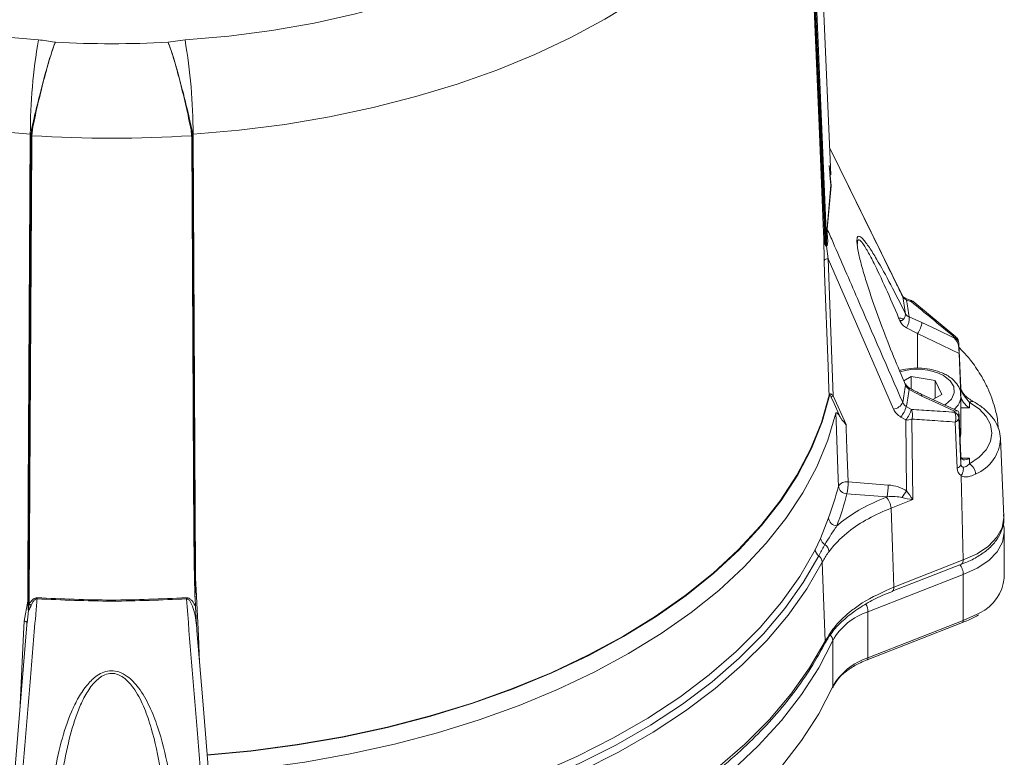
# Model space of a CAD drawing. Header units: millimetres. Extents: x 24 to 341, y 19 to 289.
# Tile 10 of 14: x 285 to 341, y 52 to 94. Entities that reach past the tile are written whole.
import ezdxf

# ---------------------------------------------------------------- set-up
doc = ezdxf.new("R2010")
doc.units = ezdxf.units.MM

msp = doc.modelspace()

# ---------------------------------------------------------------- linework, layer by layer
at = {"color": 7, "linetype": 'Continuous', "lineweight": 18}
for p, q in [((331.3422, 85.4716), (330.2302, 111.4665)), ((329.8894, 108.0902), (331.0007, 81.7996)), ((331.0519, 81.465), (329.9266, 108.0873)), ((293.1087, 93.1204), (294.0867, 93.2596)), ((285.2001, 87.7613), (285.2366, 88.0944)), ((285.244, 87.7289), (285.2801, 88.0622)), ((294.4682, 87.7289), (294.432, 88.0622)), ((294.512, 87.7613), (294.4755, 88.0944)), ((285.1966, 87.6412), (285.0482, 60.4081)), ((285.1966, 87.6412), (285.1971, 87.6447)), ((285.1971, 87.6447), (285.2001, 87.7613)), ((285.244, 87.7289), (285.2409, 87.6137)), ((294.4712, 87.6137), (294.4682, 87.7289)), ((294.512, 87.7613), (294.5151, 87.6447)), ((294.5151, 87.6447), (294.5155, 87.6412)), ((294.6596, 61.2016), (294.5155, 87.6412)), ((335.4765, 78.4798), (331.275, 87.0421)), ((331.2613, 86.0099), (331.368, 84.8263)), ((331.3549, 84.879), (331.3017, 85.4693)), ((331.1307, 82.3921), (331.3549, 84.879)), ((331.368, 84.8263), (331.1438, 82.3385)), ((330.967, 80.5212), (330.9445, 81.7729)), ((331.0966, 81.344), (331.1915, 80.6215)), ((331.1915, 80.6215), (331.4766, 72.7038)), ((335.4955, 78.4386), (335.4805, 78.4818)), ((335.9296, 78.2398), (335.6377, 78.3549)), ((335.9977, 78.1453), (335.7057, 78.2605)), ((338.5702, 76.1226), (336.0733, 78.1818)), ((335.8733, 77.2701), (336.6076, 76.9524)), ((335.3339, 77.0533), (335.4494, 77.0636)), ((335.3953, 77.0251), (335.4645, 77.065)), ((336.3561, 76.3143), (335.7214, 76.6377)), ((338.7515, 75.1477), (336.3561, 76.3143)), ((338.4931, 76.0337), (338.4932, 76.0851)), ((338.8536, 73.1477), (338.7411, 75.7431)), ((338.7413, 75.7357), (338.7411, 75.7431)), ((338.8538, 73.1403), (338.7413, 75.7357)), ((338.8537, 72.6979), (338.7515, 75.1477)), ((335.5623, 73.5742), (335.9825, 73.8168)), ((335.9825, 73.8168), (337.3767, 73.6011)), ((335.9825, 73.1205), (335.9825, 73.8168)), ((337.3767, 73.6011), (337.7503, 72.7963)), ((337.3767, 72.5806), (337.3767, 73.6011)), ((331.3716, 72.6257), (331.2904, 72.7775)), ((335.876, 73.1703), (335.8729, 73.1719)), ((336.6076, 72.6951), (335.8733, 73.0808)), ((338.6895, 71.823), (336.5661, 72.8075)), ((337.7503, 72.7963), (337.2337, 72.498)), ((338.8538, 73.1403), (338.8536, 73.1477)), ((338.8537, 72.6979), (338.8538, 73.1403)), ((331.4766, 72.7038), (332.2291, 71.0566)), ((338.8561, 70.5623), (338.8561, 72.7057)), ((339.3534, 72.3342), (339.3534, 72.0154)), ((335.7057, 72.0904), (335.9977, 71.9238)), ((338.4932, 71.7635), (338.4931, 71.8218)), ((335.7239, 67.2208), (335.6818, 71.3165)), ((336.0276, 71.3638), (336.0754, 66.7193)), ((338.6347, 68.5336), (338.5222, 71.1978)), ((338.7413, 71.4364), (338.8538, 68.7723)), ((338.7515, 71.5465), (338.8537, 69.2147)), ((341.3365, 65.7483), (341.1445, 70.2365)), ((338.8538, 68.7723), (338.8537, 69.2147)), ((339.3534, 69.1092), (339.3534, 68.7904)), ((332.3468, 67.7368), (334.658, 67.5611)), ((338.8735, 68.0939), (338.9844, 63.2341)), ((334.5928, 66.8811), (332.2815, 67.0568)), ((334.543, 66.8616), (334.5928, 66.8811)), ((336.0754, 66.7193), (334.8237, 66.2289)), ((330.757, 64.4818), (331.2081, 65.6584)), ((341.3561, 62.1928), (341.3561, 64.8465)), ((330.4515, 63.8213), (330.757, 64.4818)), ((331.0274, 58.5515), (330.8591, 63.1109)), ((334.9881, 61.6683), (338.9844, 63.2341)), ((334.8899, 61.4272), (338.8892, 62.9942)), ((338.9942, 62.3946), (333.4934, 60.2393)), ((338.9942, 62.3946), (338.9942, 59.7408)), ((334.897, 61.4303), (334.8899, 61.4272)), ((284.796, 59.7095), (285.012, 60.8495)), ((294.6589, 61.1872), (294.6566, 61.2658)), ((285.053, 60.3091), (284.9697, 59.5799)), ((333.4934, 57.5856), (333.4934, 60.2393)), ((284.9799, 59.7227), (284.1474, 49.5674)), ((333.4934, 57.5856), (338.9942, 59.7408)), ((333.4442, 57.4722), (338.9465, 59.628)), ((331.4632, 55.926), (331.4632, 58.5797))]:
    msp.add_line(p, q, dxfattribs=at)
at = {"color": 8, "linetype": 'Continuous', "lineweight": 18}
for p, q in [((336.3561, 76.3143), (336.3561, 74.2957)), ((339.3534, 72.0154), (338.8561, 72.0154)), ((338.8821, 69.1092), (339.3534, 69.1092))]:
    msp.add_line(p, q, dxfattribs=at)
at = {"color": 7, "linetype": 'Continuous', "lineweight": 18, "flags": 128}
for points in [[(253.854, 111.6008), (254.2406, 110.1457), (254.8033, 108.7099), (255.5395, 107.3005), (256.4455, 105.9245), (257.5169, 104.5886), (258.7483, 103.2995), (260.1336, 102.0636), (261.666, 100.887), (263.3379, 99.7754), (265.1411, 98.7345), (267.0665, 97.7693), (269.1047, 96.8847), (271.2456, 96.0849), (273.4786, 95.3741), (275.7927, 94.7556), (278.1763, 94.2326), (280.6177, 93.8076), (283.1049, 93.4827), (285.6254, 93.2596)], [(294.0867, 93.2596), (296.6073, 93.4827), (299.0944, 93.8076), (301.5359, 94.2326), (303.9195, 94.7556), (306.2335, 95.3741), (308.4665, 96.0849), (310.6074, 96.8847), (312.6456, 97.7693), (314.5711, 98.7345), (316.3742, 99.7754), (318.0461, 100.887), (319.5785, 102.0636), (320.9639, 103.2995), (322.1953, 104.5886), (323.2666, 105.9245), (324.1726, 107.3005), (324.9088, 108.7099), (325.4716, 110.1457), (325.8581, 111.6008)], [(285.1589, 87.8154), (282.4995, 88.0481), (279.873, 88.3827), (277.2911, 88.8179), (274.7653, 89.3517), (272.3069, 89.9817), (269.9269, 90.7051), (267.6359, 91.5186), (265.4441, 92.4186), (263.3613, 93.4012), (261.3969, 94.4618), (259.5596, 95.5958), (257.8576, 96.7982), (256.2985, 98.0635), (254.8893, 99.386), (253.6363, 100.76), (252.545, 102.1792), (251.6204, 103.6373), (250.8665, 105.1278), (250.2868, 106.6441), (249.8838, 108.1793)], [(329.8283, 108.1793), (329.4253, 106.6441), (328.8456, 105.1278), (328.0918, 103.6373), (327.1671, 102.1792), (326.0758, 100.76), (324.8228, 99.386), (323.4136, 98.0635), (321.8545, 96.7982), (320.1525, 95.5958), (318.3152, 94.4618), (316.3508, 93.4012), (314.2681, 92.4186), (312.0763, 91.5186), (309.7853, 90.7051), (307.4053, 89.9817), (304.9468, 89.3517), (302.4211, 88.8179), (299.8391, 88.3827), (297.2126, 88.0481), (294.5533, 87.8154)], [(330.9445, 81.7729), (330.9101, 82.5867), (330.6886, 87.8262), (329.8283, 108.1793)], [(329.9827, 108.1141), (330.1384, 104.4306), (331.0972, 81.7493)], [(285.2366, 88.0944), (285.2365, 88.0897), (285.2382, 88.0849), (285.2418, 88.0801), (285.2471, 88.0754), (285.2538, 88.0712), (285.2618, 88.0675), (285.2707, 88.0644), (285.2801, 88.0622)], [(294.4755, 88.0944), (294.4757, 88.0897), (294.4739, 88.0849), (294.4703, 88.0801), (294.4651, 88.0754), (294.4583, 88.0712), (294.4504, 88.0675), (294.4415, 88.0644), (294.432, 88.0622)], [(285.012, 60.8495), (285.0165, 61.6805), (285.0456, 67.031), (285.1589, 87.8154)], [(285.2409, 87.6137), (285.2204, 83.8522), (285.0962, 61.0524), (285.0957, 60.9688), (285.0942, 60.6902)], [(285.244, 87.7289), (285.2343, 87.7304), (285.2252, 87.7328), (285.2171, 87.7362), (285.2103, 87.7404), (285.205, 87.7452), (285.2015, 87.7504), (285.1998, 87.7559), (285.2001, 87.7613)], [(294.4682, 87.7289), (294.4778, 87.7304), (294.4869, 87.7328), (294.495, 87.7362), (294.5018, 87.7404), (294.5071, 87.7452), (294.5107, 87.7504), (294.5123, 87.7559), (294.512, 87.7613)], [(294.5961, 64.7017), (294.5772, 68.1586), (294.4712, 87.6137)], [(294.5533, 87.8154), (294.5744, 83.9386), (294.691, 62.5365), (294.692, 62.3514)], [(331.2475, 72.7397), (331.2355, 73.0749), (331.1873, 74.4158), (330.9939, 79.7794), (330.967, 80.5212)], [(334.9665, 71.9382), (332.8226, 76.8707), (331.1915, 80.6215)], [(336.0593, 78.1656), (336.0615, 78.1645), (336.0632, 78.1633)], [(336.6076, 76.9524), (337.4718, 76.5314), (338.4931, 76.0337)], [(338.5577, 76.1081), (338.5585, 76.1077), (338.561, 76.1061)], [(335.6642, 73.3321), (335.6658, 73.3745), (335.6581, 73.4041)], [(331.2475, 72.7397), (330.8028, 71.1793), (330.1817, 69.639), (329.387, 68.1256), (328.422, 66.6456), (327.291, 65.2052), (325.9988, 63.8108), (324.5509, 62.4683), (322.9536, 61.1835), (321.2138, 59.962), (319.339, 58.809), (317.3372, 57.7294), (315.217, 56.728), (312.9877, 55.8089), (310.6587, 54.9763), (308.2402, 54.2337), (305.7425, 53.5842), (303.1764, 53.0307), (300.5529, 52.5755), (297.8833, 52.2206), (295.3655, 51.9817)], [(295.3685, 51.9621), (297.8923, 52.2016), (300.5675, 52.5574), (303.1964, 53.0138), (305.7677, 53.5689), (308.2703, 54.2203), (310.6934, 54.9651), (313.0265, 55.8002), (315.2596, 56.722), (317.383, 57.7264), (319.3876, 58.8092), (321.2646, 59.9656), (323.0061, 61.1907), (324.6044, 62.4791), (326.0528, 63.8254), (327.3448, 65.2237), (328.475, 66.668), (329.4384, 68.1519), (330.2309, 69.6692), (330.8492, 71.2133), (331.2904, 72.7775)], [(331.9048, 71.4588), (331.8314, 71.6195), (331.5377, 72.2622), (331.3716, 72.6257)], [(338.4931, 71.8218), (337.629, 72.2221), (336.6076, 72.6951)], [(339.3534, 68.7904), (339.9018, 69.168), (340.3099, 69.6009), (340.5613, 70.0719), (340.6462, 70.5623), (340.5613, 71.0527), (340.3099, 71.5236), (339.9018, 71.9565), (339.3534, 72.3342)], [(331.6373, 71.7013), (331.1742, 70.1482), (330.538, 68.6156), (329.7314, 67.1099), (328.7578, 65.6376), (327.6213, 64.2047), (326.3266, 62.8172), (324.8791, 61.481), (323.285, 60.2016), (321.5508, 58.9844), (319.6839, 57.8345), (317.692, 56.7568), (315.5836, 55.7557), (313.3674, 54.8354), (311.0528, 53.9998), (308.6493, 53.2524), (306.1671, 52.5963), (303.6167, 52.0342), (301.0086, 51.5686), (298.3537, 51.2013), (295.6633, 50.934)], [(331.7869, 67.4916), (331.7715, 67.9247), (331.6525, 71.2764), (331.6373, 71.7013)], [(332.2291, 71.0566), (332.2377, 70.8144), (332.2789, 69.6543), (332.3468, 67.7368)], [(335.6818, 71.3165), (335.4355, 71.457), (335.3898, 71.4831)], [(338.8561, 70.5623), (338.8546, 70.513), (338.8071, 70.2781)], [(334.8237, 66.2289), (334.9049, 63.9762), (334.9881, 61.6683)], [(301.9698, 47.3791), (304.6229, 47.8918), (307.2117, 48.5045), (309.7247, 49.2145), (312.1511, 50.0187), (314.4802, 50.9136), (316.7019, 51.8953), (318.8066, 52.9595), (320.7849, 54.1016), (322.6284, 55.3166), (324.3289, 56.5991), (325.8791, 57.9437), (327.2722, 59.3444), (328.502, 60.7952), (329.5633, 62.2896), (330.4515, 63.8213)], [(330.6553, 63.4661), (329.7627, 61.9268), (328.6961, 60.4248), (327.46, 58.9668), (326.06, 57.559), (324.502, 56.2077), (322.793, 54.9187), (320.9402, 53.6976), (318.9519, 52.5498), (316.8367, 51.4802), (314.6038, 50.4936), (312.263, 49.5942), (309.8244, 48.786), (307.2988, 48.0724), (304.6971, 47.4567), (302.0306, 46.9414)], [(330.8591, 63.1109), (329.9621, 61.5639), (328.8901, 60.0544), (327.6479, 58.5891), (326.2408, 57.1744), (324.6751, 55.8163), (322.9575, 54.5208), (321.0955, 53.2936), (319.0973, 52.1401), (316.9715, 51.0652), (314.7275, 50.0736), (312.3749, 49.1697), (309.9242, 48.3575), (307.3859, 47.6404), (304.7712, 47.0215), (302.0914, 46.5037)], [(294.7311, 61.5182), (294.8562, 58.8523), (294.9287, 57.3082)], [(294.6905, 60.5435), (294.6664, 61.0558), (294.6566, 61.2658)], [(284.796, 59.7095), (284.8344, 59.7035), (284.8704, 59.6934), (284.9025, 59.6798), (284.9295, 59.6631), (284.9505, 59.644), (284.9645, 59.6233), (284.971, 59.6016), (284.9697, 59.5799)], [(294.7762, 59.168), (295.1102, 55.0943), (295.5589, 49.6214)], [(331.4632, 58.5797), (330.653, 57.0028), (329.6636, 55.4603), (328.4995, 53.9591), (327.1657, 52.5056), (325.6681, 51.1064), (324.0133, 49.7674), (322.2085, 48.4947), (320.2617, 47.2937), (318.1813, 46.1698), (315.9766, 45.128), (313.6573, 44.1726), (311.2334, 43.3081), (308.7157, 42.5381), (306.1151, 41.8661), (303.4432, 41.2949), (300.7117, 40.8272)], [(302.1997, 41.9096), (304.8834, 42.4303), (307.5019, 43.0518), (310.0439, 43.7715), (312.4982, 44.5863), (314.8543, 45.4926), (317.102, 46.4864), (319.2314, 47.5636), (321.2334, 48.7193), (323.0992, 49.9486), (324.8208, 51.2461), (326.3907, 52.6063), (327.8021, 54.0231), (329.0488, 55.4906), (330.1255, 57.0022), (331.0274, 58.5515)], [(320.9595, 45.0523), (322.2085, 45.8409), (324.0133, 47.1137), (325.6681, 48.4526), (327.1657, 49.8519), (328.4995, 51.3053), (329.6636, 52.8066), (330.653, 54.3491), (331.4632, 55.926)]]:
    msp.add_lwpolyline(points, dxfattribs=at)
at = {"color": 8, "linetype": 'Continuous', "lineweight": 18, "flags": 128}
for points in [[(285.2409, 87.6137), (285.2313, 87.6149), (285.2222, 87.6171), (285.2141, 87.6203), (285.2072, 87.6242), (285.2019, 87.6288), (285.1984, 87.6339), (285.1968, 87.6393), (285.1966, 87.6412)], [(294.5155, 87.6412), (294.5154, 87.6393), (294.5137, 87.6339), (294.5102, 87.6288), (294.5049, 87.6242), (294.4981, 87.6203), (294.49, 87.6171), (294.4809, 87.6149), (294.4712, 87.6137)], [(337.9162, 72.179), (337.9668, 72.2117), (338.3038, 72.5214), (338.4677, 72.8746), (338.444, 73.24), (338.2348, 73.5851), (337.8587, 73.8794)], [(335.8733, 73.0808), (335.8831, 73.1241), (335.8841, 73.1542), (335.8761, 73.1702), (335.876, 73.1703)], [(338.9844, 63.2341), (339.7837, 63.5902), (340.4422, 64.032), (340.933, 64.5414), (341.2357, 65.0974), (341.338, 65.6773), (341.3365, 65.7483)], [(341.3559, 64.8197), (341.2534, 64.2646), (340.9496, 63.7066), (340.4572, 63.1953), (339.7964, 62.7519), (338.9942, 62.3946)], [(294.692, 62.3514), (294.6998, 62.1847), (294.7311, 61.5182)], [(334.9881, 61.6683), (334.9844, 61.5898), (334.9696, 61.5235), (334.9443, 61.472), (334.9094, 61.4374), (334.897, 61.4303)], [(284.5527, 54.5123), (284.7615, 58.9721), (284.796, 59.7095)], [(338.9942, 59.7408), (339.7964, 60.0982), (339.9476, 60.1846)], [(333.4934, 57.5856), (333.4907, 57.5481), (333.4827, 57.5166), (333.4698, 57.4923), (333.4523, 57.4762), (333.4442, 57.4722)]]:
    msp.add_lwpolyline(points, dxfattribs=at)
at = {"color": 7, "linetype": 'Continuous', "lineweight": 18}
for centre, radius, start, end in [((318.3997, 87.7088), 33.241, 170.38745, 179.81629), ((261.313, 87.7089), 33.2405, 0.18364, 9.61261), ((289.8561, 155.9715), 62.9353, 267.037557, 272.962456), ((287.8536, 87.6671), 2.6516, 170.7266, 180.01988), ((291.8588, 87.6671), 2.6514, 359.97984, 9.27386), ((289.8561, 157.3574), 69.7811, 266.210324, 273.789662), ((331.4924, 84.8853), 0.1377, 182.59259, 205.36192), ((331.2747, 82.3988), 0.1441, 182.6861, 204.72693), ((330.9909, 81.7477), 0.0528, 79.31643, 151.48443), ((331.0598, 81.3794), 0.086, 95.26957, 123.59934), ((331.1384, 81.3028), 0.0864, 136.8281, 143.91802), ((331.1678, 81.6538), 0.1188, 91.00899, 126.49602), ((331.1511, 80.4107), 0.2147, 79.14611, 149.00888), ((320.0613, 75.3348), 15.7431, 7.65354, 11.37044), ((320.1952, 75.127), 15.8239, 7.78377, 11.42147), ((335.747, 77.776), 0.5, 50.76607, 68.46666), ((335.18, 77.457), 0.4849, 291.16082, 356.98557), ((334.9396, 77.16), 0.9401, 326.25506, 6.72468), ((335.2573, 77.1161), 1.3602, 323.87948, 353.08819), ((338.3247, 75.7026), 0.4179, 4.53678, 66.21748), ((338.2416, 75.7214), 0.5, 2.48128, 50.2977), ((320.0607, 75.4288), 15.7437, 348.6297, 352.34645), ((320.1966, 75.2237), 15.8225, 348.57843, 352.21646), ((331.5042, 72.5571), 0.1492, 100.63979, 152.6483), ((334.8476, 72.6558), 0.7274, 279.40272, 332.94828), ((333.6926, 72.7516), 2.1189, 323.22448, 341.81708), ((333.9846, 72.585), 2.1189, 323.22387, 341.81588), ((335.3601, 71.6089), 0.7111, 339.83764, 26.28748), ((337.8656, 71.4477), 0.7026, 339.16005, 26.70955), ((338.3503, 71.3975), 0.3929, 5.69211, 68.67619), ((335.7429, 72.1571), 0.8428, 265.83924, 289.74118), ((338.4472, 71.4865), 0.2983, 284.56424, 350.34047), ((338.5596, 68.8224), 0.2983, 284.56424, 350.34047), ((338.9241, 68.139), 0.7802, 3.74647, 56.60705), ((332.2475, 67.2016), 0.5443, 79.48708, 147.80289), ((328.627, 67.7504), 3.7198, 349.25278, 359.79005), ((316.7353, 71.2356), 15.5103, 338.92519, 346.0315), ((317.0521, 70.845), 15.6935, 338.92524, 346.03143), ((332.2912, 67.5665), 0.5098, 188.43833, 268.91853), ((330.9387, 67.5747), 3.7193, 349.25203, 359.7906), ((337.2094, 65.8883), 1.9955, 138.10712, 151.51123), ((333.8847, 66.191), 0.9397, 2.30815, 45.52809), ((331.7366, 65.7342), 0.5339, 188.16508, 265.6321), ((331.237, 64.5517), 0.485, 188.28488, 242.515), ((330.9391, 63.865), 0.4896, 185.12689, 234.57139), ((330.6999, 63.6706), 0.5489, 5.49818, 55.20115), ((330.3715, 63.0672), 0.4896, 5.12691, 54.57074), ((338.8599, 62.4454), 2.5089, 295.6909, 354.21944), ((283.7574, 61.062), 1.7908, 357.73997, 359.66972), ((295.9656, 61.0622), 1.8016, 180.3348, 182.25298), ((285.0399, 60.3499), 0.013, 299.96695, 317.57886), ((284.9556, 60.3742), 0.3452, 42.37038, 66.32078), ((334.5763, 56.8431), 3.5647, 107.68448, 150.8456), ((334.5763, 54.1894), 3.5647, 107.68448, 150.8456)]:
    msp.add_arc(centre, radius, start, end, dxfattribs=at)
at = {"color": 8, "linetype": 'Continuous', "lineweight": 18}
for centre, radius, start, end in [((335.5813, 78.2451), 0.1254, 7.06185, 61.25052), ((335.8749, 78.1306), 0.1236, 6.82788, 63.42125), ((336.0514, 78.0856), 0.0804, 84.38478, 132.0018), ((338.5519, 76.0227), 0.0856, 86.06128, 133.2654), ((336.3436, 70.9172), 3.3271, 62.91168, 107.62214), ((336.4932, 72.717), 0.1165, 349.15825, 51.17621), ((337.8382, 72.7327), 1.018, 307.95766, 359.01159), ((339.4984, 72.1478), 0.2361, 64.78327, 127.88), ((338.7904, 70.3638), 2.3575, 292.76232, 356.90488), ((294.6914, 62.2957), 0.0557, 89.38207, 134.29992), ((285.0125, 60.7938), 0.0557, 45.69234, 90.59943), ((285.0306, 60.4562), 0.0192, 12.62813, 73.9354), ((332.5149, 60.2058), 0.9791, 1.96571, 29.75829), ((330.7099, 58.5353), 0.3179, 332.74601, 2.92132), ((331.0089, 58.5598), 0.4548, 2.50708, 47.74668)]:
    msp.add_arc(centre, radius, start, end, dxfattribs=at)
at = {"color": 7, "linetype": 'Continuous', "lineweight": 18}
for centre, major_axis, ratio, start_param, end_param in [((339.3534, 72.7622), (-0.4539, 0.5167), 0.4058278, 0.4676544, 1.1525043), ((339.3534, 72.4237), (0.444, -0.444), 0.5176867, 3.6541959, 5.1900856), ((339.3534, 69.5174), (0.444, 0.444), 0.5176867, 2.6988026, 4.2346924), ((339.3534, 69.179), (0.4385, 0.5515), 0.4357553, 2.675095, 3.3599449), ((339.6341, 68.9545), (0.8834, 0.7402), 0.6330856, 2.6888125, 3.3599092), ((339.6341, 68.9545), (0.8834, 0.7402), 0.6330856, 3.3599092, 3.3665745), ((334.6146, 66.7275), (1.4903, -0.1294), 0.5577617, 0.780869, 1.5900408), ((335.7948, 66.9438), (-0.4993, 0.7032), 0.1250899, 4.3002705, 5.0269884), ((334.5493, 66.4558), (1.2102, 0.1594), 0.3419047, 0.6807209, 1.4898928), ((335.7948, 66.9438), (0.872, -0.1705), 0.2006409, 4.3522557, 5.0789737)]:
    msp.add_ellipse(centre, major_axis=major_axis, ratio=ratio, start_param=start_param, end_param=end_param, dxfattribs=at)
for points, knots in [([(285.6254, 93.2596), (285.9383, 93.2274), (286.2708, 93.1933), (286.5849, 93.1244), (286.6035, 93.1204)], [0, 0, 0, 0, 0.9408171, 1, 1, 1, 1]), ([(285.2366, 88.0944), (285.282, 88.3135), (285.394, 88.8548), (285.5697, 89.5508), (285.7851, 90.4151), (285.9239, 90.9485), (286.1493, 91.7637), (286.2714, 92.1748), (286.4448, 92.6992), (286.5202, 92.911), (286.591, 93.0894), (286.6022, 93.1171), (286.6035, 93.1204)], [0, 0, 0, 0, 0.13003321, 0.32129436, 0.36746742, 0.5910911, 0.60406572, 0.83333688, 0.84049777, 0.97458782, 0.99703293, 1, 1, 1, 1]), ([(285.2801, 88.0622), (285.3239, 88.2877), (285.4473, 88.9227), (285.7199, 90.0807), (285.9831, 91.1302), (286.2074, 91.9368), (286.3725, 92.4815), (286.4981, 92.8441), (286.5673, 93.0281), (286.5874, 93.0798), (286.6022, 93.1171), (286.6035, 93.1204)], [0, 0, 0, 0, 0.1305473, 0.3677014, 0.6039193, 0.6893751, 0.8406829, 0.9543194, 0.9658702, 0.9970378, 1, 1, 1, 1]), ([(294.432, 88.0622), (294.3882, 88.2877), (294.2648, 88.9227), (293.9923, 90.0807), (293.729, 91.1302), (293.5047, 91.9368), (293.3397, 92.4815), (293.214, 92.8441), (293.1448, 93.0281), (293.1248, 93.0798), (293.1099, 93.1171), (293.1087, 93.1204)], [0, 0, 0, 0, 0.1305473, 0.3677015, 0.6039191, 0.6893755, 0.8406826, 0.9543193, 0.9658699, 0.9970375, 1, 1, 1, 1]), ([(293.1087, 93.1204), (293.11, 93.1171), (293.1212, 93.0894), (293.1919, 92.911), (293.2673, 92.6992), (293.4408, 92.1748), (293.5629, 91.7637), (293.7882, 90.9485), (293.927, 90.4151), (294.1424, 89.5508), (294.3181, 88.8548), (294.4302, 88.3135), (294.4755, 88.0944)], [0, 0, 0, 0, 0.0029673, 0.0254125, 0.1595024, 0.1666636, 0.3959343, 0.4089091, 0.6325327, 0.6787058, 0.8699669, 1, 1, 1, 1]), ([(335.4955, 78.4386), (335.3785, 78.6772), (334.7938, 79.8706), (333.3873, 82.7402), (332.097, 85.3707), (331.2748, 87.0468)], [0, 0, 0, 0, 0.0831675, 0.4158367, 1, 1, 1, 1]), ([(331.0972, 81.7493), (331.0996, 81.8724), (331.1029, 82.0378), (331.1142, 82.2427), (331.1224, 82.3401), (331.1287, 82.3797), (331.1307, 82.3921)], [0, 0, 0, 0, 0.5419062, 0.7275434, 0.9149707, 1, 1, 1, 1]), ([(331.1438, 82.3385), (331.1426, 82.3291), (331.1394, 82.3037), (331.1386, 82.2574), (331.1391, 82.1895), (331.1451, 82.0282), (331.1568, 81.8828), (331.1657, 81.7725)], [0, 0, 0, 0, 0.0711315, 0.1905658, 0.2412913, 0.4250247, 1, 1, 1, 1]), ([(331.1438, 82.3385), (331.2569, 82.0783), (331.8383, 80.7412), (333.2894, 77.4034), (334.6263, 74.3257), (335.4955, 72.325)], [0, 0, 0, 0, 0.07796547, 0.40061636, 1, 1, 1, 1]), ([(335.6642, 73.3321), (335.4318, 73.876), (334.967, 74.9636), (334.3038, 76.6638), (333.778, 78.1261), (333.3892, 79.3158), (333.137, 80.1721), (332.9642, 80.8644), (332.8748, 81.3494), (332.8451, 81.6713), (332.8729, 81.8839), (332.9826, 81.9563), (333.2195, 81.7679), (333.5687, 81.2991), (334.1072, 80.4177), (334.8026, 79.1565), (335.3769, 78.0068), (335.6642, 77.4315)], [0, 0, 0, 0, 0.1056114, 0.2111649, 0.3112129, 0.3618187, 0.4122432, 0.4526871, 0.4758799, 0.4991449, 0.5224616, 0.551665, 0.6012614, 0.6698838, 0.7388142, 0.8693105, 1, 1, 1, 1]), ([(331.0122, 81.451), (331.003, 81.4792), (330.9679, 81.5866), (330.9544, 81.6939), (330.9445, 81.7729)], [0, 0, 0, 0, 0.262957, 1, 1, 1, 1]), ([(331.0007, 81.7996), (331.0082, 81.7172), (331.0184, 81.6054), (331.0449, 81.4943), (331.0519, 81.465)], [0, 0, 0, 0, 0.736177, 1, 1, 1, 1]), ([(331.0122, 81.451), (331.0151, 81.4432), (331.026, 81.4136), (331.039, 81.3756), (331.0634, 81.3575), (331.0686, 81.3536)], [0, 0, 0, 0, 0.2200971, 0.8318977, 1, 1, 1, 1]), ([(331.0519, 81.465), (331.0532, 81.4569), (331.058, 81.4268), (331.0623, 81.3908), (331.0733, 81.3665), (331.0754, 81.3619)], [0, 0, 0, 0, 0.2312535, 0.8546214, 1, 1, 1, 1]), ([(331.0686, 81.3536), (331.0725, 81.3521), (331.0792, 81.3495), (331.0881, 81.3466), (331.0936, 81.345), (331.0961, 81.3442), (331.0966, 81.344)], [0, 0, 0, 0, 0.4331257, 0.7515022, 0.9422038, 1, 1, 1, 1]), ([(331.0754, 81.3619), (331.0758, 81.3623), (331.0777, 81.3643), (331.0824, 81.3761), (331.0913, 81.4249), (331.0998, 81.5523), (331.0982, 81.6697), (331.0972, 81.7493)], [0, 0, 0, 0, 0.0037083, 0.0190317, 0.0926666, 0.385408, 1, 1, 1, 1]), ([(331.0754, 81.3619), (331.0791, 81.3579), (331.0844, 81.3523), (331.0918, 81.3472), (331.095, 81.3451), (331.0961, 81.3444), (331.0966, 81.344)], [0, 0, 0, 0, 0.6027404, 0.8626946, 0.9355958, 1, 1, 1, 1]), ([(331.1657, 81.7725), (331.1691, 81.6984), (331.1749, 81.5715), (331.1491, 81.4297), (331.1158, 81.3613), (331.1001, 81.3472), (331.0966, 81.344)], [0, 0, 0, 0, 0.5026378, 0.8612283, 0.9693492, 1, 1, 1, 1]), ([(335.355, 77.0048), (335.1069, 77.5828), (334.6084, 78.7442), (333.9999, 80.0527), (333.5245, 80.9787), (333.217, 81.4978), (333.0022, 81.7461), (332.9075, 81.7107), (332.879, 81.5986), (332.89, 81.485), (332.8917, 81.4669)], [0, 0, 0, 0, 0.2627832, 0.5279726, 0.6636059, 0.8013883, 0.8965757, 0.9504071, 0.9921232, 1, 1, 1, 1]), ([(335.6429, 78.3597), (335.6192, 78.3684), (335.5504, 78.3937), (335.4966, 78.4504), (335.4818, 78.4812), (335.4744, 78.4966)], [0, 0, 0, 0, 0.2072284, 0.6017759, 1, 1, 1, 1]), ([(335.4955, 78.4386), (335.5197, 78.4009), (335.5683, 78.3256), (335.6599, 78.2822), (335.7057, 78.2605)], [0, 0, 0, 0, 0.4997423, 1, 1, 1, 1]), ([(338.4932, 76.0851), (338.0491, 76.454), (337.2188, 77.1436), (336.3853, 77.8273), (335.9977, 78.1453)], [0, 0, 0, 0, 0.5348957, 1, 1, 1, 1]), ([(335.6642, 77.4315), (335.6885, 77.3958), (335.7372, 77.3241), (335.8278, 77.2881), (335.8733, 77.2701)], [0, 0, 0, 0, 0.4977303, 1, 1, 1, 1]), ([(335.5464, 77.1507), (335.4756, 77.1692), (335.3854, 77.1928), (335.2924, 77.1943), (335.2725, 77.1946)], [0, 0, 0, 0, 0.7856042, 1, 1, 1, 1]), ([(335.355, 77.0048), (335.3966, 76.9276), (335.478, 76.7764), (335.6414, 76.6833), (335.7214, 76.6377)], [0, 0, 0, 0, 0.5104731, 1, 1, 1, 1]), ([(338.7405, 75.4563), (338.729, 75.5386), (338.7041, 75.7169), (338.5973, 75.9055), (338.5187, 76.005), (338.4937, 76.033), (338.4931, 76.0337)], [0, 0, 0, 0, 0.37575372, 0.81308718, 0.99517256, 1, 1, 1, 1]), ([(338.7413, 75.7357), (338.7412, 75.7044), (338.7409, 75.6116), (338.7407, 75.5182), (338.7405, 75.4563)], [0, 0, 0, 0, 0.3376647, 1, 1, 1, 1]), ([(338.7405, 75.4563), (338.7433, 75.3716), (338.7468, 75.2623), (338.7506, 75.1687), (338.7515, 75.1477)], [0, 0, 0, 0, 0.7751464, 1, 1, 1, 1]), ([(340.0537, 73.8214), (339.8703, 74.1138), (339.6126, 74.5245), (339.1647, 75.0751), (338.91, 75.3347), (338.7518, 75.4959)], [0, 0, 0, 0, 0.4835966, 0.6792575, 1, 1, 1, 1]), ([(338.8407, 72.7159), (338.8368, 72.8214), (338.8278, 73.064), (338.6334, 73.4135), (338.3586, 73.6969), (338.0599, 73.8975), (337.7076, 74.0739), (337.2298, 74.2274), (336.609, 74.3177), (335.981, 74.2992), (335.5535, 74.2492), (335.3699, 74.1817), (335.3675, 74.1808)], [0, 0, 0, 0, 0.08937805, 0.20551589, 0.32501144, 0.40272822, 0.47339398, 0.60492414, 0.73604887, 0.86693689, 0.99826107, 1, 1, 1, 1]), ([(335.8791, 73.1754), (335.8511, 73.191), (335.7695, 73.2366), (335.6942, 73.3293), (335.67, 73.3853), (335.6614, 73.4051)], [0, 0, 0, 0, 0.2520511, 0.7363427, 1, 1, 1, 1]), ([(335.6642, 73.3321), (335.6884, 73.2841), (335.7372, 73.1877), (335.8278, 73.1166), (335.8733, 73.0808)], [0, 0, 0, 0, 0.497413, 1, 1, 1, 1]), ([(341.0128, 70.8463), (341.0018, 70.9926), (340.9714, 71.3948), (340.8317, 71.9737), (340.6351, 72.5945), (340.3932, 73.194), (340.1744, 73.5984), (340.0537, 73.8214)], [0, 0, 0, 0, 0.1416773, 0.3897382, 0.5671256, 0.7613224, 1, 1, 1, 1]), ([(331.3476, 72.8253), (331.3292, 72.8178), (331.2924, 72.8029), (331.2591, 72.7715), (331.251, 72.7493), (331.2475, 72.7397)], [0, 0, 0, 0, 0.3622474, 0.72573013, 1, 1, 1, 1]), ([(331.2904, 72.7775), (331.2932, 72.7843), (331.2989, 72.798), (331.3202, 72.8146), (331.3389, 72.8219), (331.3476, 72.8253)], [0, 0, 0, 0, 0.3501519, 0.6995628, 1, 1, 1, 1]), ([(331.3476, 72.8253), (331.3792, 72.7999), (331.4226, 72.7651), (331.4651, 72.7169), (331.4766, 72.7038)], [0, 0, 0, 0, 0.7275646, 1, 1, 1, 1]), ([(336.5663, 72.8107), (336.4914, 72.8448), (336.2604, 72.9499), (336.0319, 73.0873), (335.8774, 73.1802)], [0, 0, 0, 0, 0.3240382, 1, 1, 1, 1]), ([(338.9991, 72.8377), (338.9753, 72.8706), (338.9255, 72.9393), (338.877, 73.0396), (338.8563, 73.1137), (338.8544, 73.1378), (338.8536, 73.1477)], [0, 0, 0, 0, 0.2749566, 0.5753857, 0.8257151, 1, 1, 1, 1]), ([(338.9775, 72.8037), (338.9786, 72.8052), (338.9824, 72.8102), (338.9952, 72.828), (338.9937, 72.8346), (338.9926, 72.84)], [0, 0, 0, 0, 0.0781385, 0.2566476, 1, 1, 1, 1]), ([(339.3534, 72.3342), (339.2925, 72.403), (339.1921, 72.5162), (339.0545, 72.6863), (338.9939, 72.7787), (338.9775, 72.8037)], [0, 0, 0, 0, 0.5294885, 0.8727258, 1, 1, 1, 1]), ([(339.5973, 72.3643), (339.565, 72.3822), (339.4484, 72.4469), (339.257, 72.5823), (339.0784, 72.7385), (339.014, 72.8233), (338.9982, 72.8442)], [0, 0, 0, 0, 0.1702447, 0.6146343, 0.9051531, 1, 1, 1, 1]), ([(335.4955, 72.325), (335.5198, 72.2789), (335.5684, 72.1869), (335.66, 72.1225), (335.7057, 72.0904)], [0, 0, 0, 0, 0.5005801, 1, 1, 1, 1]), ([(341.1434, 70.2518), (341.119, 70.4346), (341.0701, 70.8004), (340.8053, 71.3157), (340.4132, 71.7872), (339.9891, 72.1302), (339.6918, 72.3065), (339.599, 72.3615)], [0, 0, 0, 0, 0.218595, 0.437526, 0.6620325, 0.8945416, 1, 1, 1, 1]), ([(331.6373, 71.7013), (331.6411, 71.7115), (331.6496, 71.734), (331.6786, 71.7385), (331.7473, 71.693), (331.8275, 71.5831), (331.8886, 71.4849), (331.9048, 71.4588)], [0, 0, 0, 0, 0.085488, 0.1897559, 0.3633345, 0.8311156, 1, 1, 1, 1]), ([(334.9665, 71.9382), (334.9665, 71.938), (335.0059, 71.8474), (335.1183, 71.6698), (335.2993, 71.5453), (335.3898, 71.4831)], [0, 0, 0, 0, 0.0009608, 0.5004754, 1, 1, 1, 1]), ([(335.9977, 71.9238), (336.3853, 71.9011), (337.2188, 71.8523), (338.0491, 71.7944), (338.4932, 71.7635)], [0, 0, 0, 0, 0.4651042, 1, 1, 1, 1]), ([(338.4931, 71.8218), (338.4937, 71.822), (338.5186, 71.8281), (338.5971, 71.8424), (338.704, 71.8388), (338.729, 71.7793), (338.7405, 71.7517)], [0, 0, 0, 0, 0.00482749, 0.18605003, 0.6235791, 1, 1, 1, 1]), ([(338.7515, 71.5465), (338.7485, 71.61), (338.7447, 71.6921), (338.7413, 71.7407), (338.7405, 71.7517)], [0, 0, 0, 0, 0.7729861, 1, 1, 1, 1]), ([(338.7405, 71.7517), (338.7407, 71.6823), (338.7409, 71.5775), (338.7412, 71.4721), (338.7413, 71.4364)], [0, 0, 0, 0, 0.6623353, 1, 1, 1, 1]), ([(332.2291, 71.0566), (332.2275, 71.0586), (332.1456, 71.1577), (332.0192, 71.2883), (331.9331, 71.4166), (331.9048, 71.4588)], [0, 0, 0, 0, 0.0136468, 0.6749525, 1, 1, 1, 1]), ([(338.5222, 71.1978), (338.0782, 71.2297), (337.2483, 71.2894), (336.4151, 71.3402), (336.0276, 71.3638)], [0, 0, 0, 0, 0.53493, 1, 1, 1, 1]), ([(339.3534, 68.7904), (339.2925, 68.7306), (339.1921, 68.6321), (339.0545, 68.5859), (338.9939, 68.5963), (338.9775, 68.5991)], [0, 0, 0, 0, 0.5294885, 0.8727258, 1, 1, 1, 1]), ([(339.7026, 68.19), (339.5626, 68.1268), (339.322, 68.0182), (339.031, 68.0297), (338.9066, 68.0804), (338.8735, 68.0939)], [0, 0, 0, 0, 0.5053124, 0.8684369, 1, 1, 1, 1]), ([(338.9775, 68.5991), (338.9786, 68.5953), (338.9825, 68.5829), (338.9964, 68.5253), (339.0007, 68.4153), (338.9636, 68.2542), (338.9062, 68.1569), (338.8774, 68.1082)], [0, 0, 0, 0, 0.0268905, 0.0883179, 0.392226, 0.6961096, 1, 1, 1, 1]), ([(338.8735, 68.0939), (338.8735, 68.096), (338.8737, 68.0998), (338.8753, 68.1048), (338.8769, 68.1074), (338.8774, 68.1082)], [0, 0, 0, 0, 0.4409642, 0.8124051, 1, 1, 1, 1]), ([(331.6959, 65.2018), (331.7865, 65.278), (332.2103, 65.6344), (333.1017, 66.2332), (334.0579, 66.6501), (334.543, 66.8616)], [0, 0, 0, 0, 0.1180516, 0.5525376, 1, 1, 1, 1]), ([(334.8237, 66.2289), (334.3741, 66.0341), (333.4615, 65.6386), (332.5008, 64.9896), (331.755, 64.3467), (331.4303, 63.9488), (331.2463, 63.7232)], [0, 0, 0, 0, 0.2954324, 0.5996886, 0.7730099, 1, 1, 1, 1]), ([(338.8296, 62.9731), (338.9643, 63.0231), (339.3547, 63.1678), (339.9352, 63.4732), (340.5154, 63.9095), (340.9626, 64.4173), (341.2432, 64.9765), (341.3614, 65.471), (341.3218, 65.7624), (341.3086, 65.8594)], [0, 0, 0, 0, 0.0884731, 0.2564145, 0.4255617, 0.5946424, 0.7605694, 0.9202538, 1, 1, 1, 1]), ([(341.3472, 64.8151), (341.3532, 64.9833), (341.3597, 65.1617), (341.2949, 65.3287), (341.2912, 65.3383)], [0, 0, 0, 0, 0.9424623, 1, 1, 1, 1]), ([(331.6959, 65.2018), (331.5693, 65.0181), (331.3278, 64.6677), (331.1146, 64.2975), (331.0131, 64.1214)], [0, 0, 0, 0, 0.5243686, 1, 1, 1, 1]), ([(294.6566, 61.2658), (294.6557, 61.2849), (294.6514, 61.3805), (294.6392, 61.7823), (294.6195, 62.8946), (294.606, 63.9446), (294.5963, 64.6879), (294.5961, 64.7017)], [0, 0, 0, 0, 0.016726, 0.0836282, 0.3512419, 0.9879113, 1, 1, 1, 1]), ([(331.0131, 64.1214), (330.9067, 63.9321), (330.7827, 63.7115), (330.6711, 63.4965), (330.6553, 63.4661)], [0, 0, 0, 0, 0.8583779, 1, 1, 1, 1]), ([(331.2463, 63.7232), (331.1231, 63.5467), (330.9862, 63.3506), (330.875, 63.1416), (330.8617, 63.116), (330.8591, 63.1109)], [0, 0, 0, 0, 0.8778516, 0.9757622, 1, 1, 1, 1]), ([(338.8867, 63), (338.9022, 63.0061), (338.941, 63.0212), (338.9781, 63.1024), (338.9823, 63.1902), (338.9844, 63.2341)], [0, 0, 0, 0, 0.2495126, 0.6247583, 1, 1, 1, 1]), ([(338.9942, 62.3946), (338.9912, 62.4432), (338.9852, 62.5404), (338.9381, 62.7035), (338.874, 62.8512), (338.8212, 62.9251), (338.7974, 62.9582)], [0, 0, 0, 0, 0.2621149, 0.524229, 0.7863708, 1, 1, 1, 1]), ([(294.6596, 61.1271), (294.6563, 61.3866), (294.6516, 61.7609), (294.6492, 62.153), (294.6484, 62.2925), (294.6483, 62.3204)], [0, 0, 0, 0, 0.6437685, 0.9287486, 1, 1, 1, 1]), ([(294.6596, 61.1329), (294.6649, 61.4012), (294.6724, 61.7879), (294.6861, 62.1832), (294.691, 62.3233), (294.692, 62.3514)], [0, 0, 0, 0, 0.6442382, 0.9288468, 1, 1, 1, 1]), ([(330.9999, 58.3888), (331.1117, 58.5856), (331.346, 58.9983), (331.8881, 59.6027), (332.5661, 60.1873), (333.3797, 60.7171), (334.1584, 61.1335), (334.7015, 61.3418), (334.901, 61.4183)], [0, 0, 0, 0, 0.1676095, 0.3515424, 0.5341781, 0.7145741, 0.8951322, 1, 1, 1, 1]), ([(331.0274, 58.5515), (331.2144, 58.8573), (331.5938, 59.4781), (332.3766, 60.2012), (333.448, 60.9757), (334.3488, 61.3808), (334.9881, 61.6683)], [0, 0, 0, 0, 0.2464153, 0.5001621, 0.6452551, 1, 1, 1, 1]), ([(285.5467, 60.9914), (285.5211, 60.6807), (285.3893, 59.0839), (285.0559, 55.0417), (284.7485, 51.3105), (284.547, 48.8652)], [0, 0, 0, 0, 0.07687543, 0.39501514, 1, 1, 1, 1]), ([(285.0359, 60.4746), (285.0347, 60.5089), (285.03, 60.6393), (285.0196, 60.7603), (285.012, 60.8495)], [0, 0, 0, 0, 0.2629563, 1, 1, 1, 1]), ([(285.0942, 60.6902), (285.1497, 60.78), (285.2241, 60.9004), (285.3731, 61.0129), (285.4671, 61.0512), (285.5288, 61.0516), (285.5481, 61.0517)], [0, 0, 0, 0, 0.5419127, 0.7275355, 0.9149669, 1, 1, 1, 1]), ([(285.5467, 60.9914), (285.5327, 60.9907), (285.4953, 60.9888), (285.4541, 60.9668), (285.4026, 60.9283), (285.3052, 60.8198), (285.2514, 60.6986), (285.2106, 60.6068)], [0, 0, 0, 0, 0.0711271, 0.1905637, 0.2412877, 0.425023, 1, 1, 1, 1]), ([(294.1654, 60.9914), (292.7368, 60.9269), (289.8639, 60.7972), (286.991, 60.9264), (285.5467, 60.9914)], [0, 0, 0, 0, 0.4972913, 1, 1, 1, 1]), ([(285.5481, 61.0517), (286.9763, 60.9872), (289.8482, 60.8576), (292.7203, 60.9868), (294.1641, 61.0517)], [0, 0, 0, 0, 0.4972914, 1, 1, 1, 1]), ([(294.1641, 61.0517), (294.1945, 61.0504), (294.2641, 61.0474), (294.3834, 60.9873), (294.5511, 60.8276), (294.6339, 60.6588), (294.6905, 60.5435)], [0, 0, 0, 0, 0.1043881, 0.2386545, 0.4799056, 1, 1, 1, 1]), ([(295.1651, 48.8652), (295.1386, 49.1866), (295.0062, 50.794), (294.6732, 54.836), (294.3663, 58.5567), (294.1654, 60.9914)], [0, 0, 0, 0, 0.07953512, 0.39767512, 1, 1, 1, 1]), ([(294.7762, 59.168), (294.7376, 59.5549), (294.6819, 60.114), (294.4799, 60.7015), (294.3294, 60.9155), (294.2459, 60.9767), (294.1944, 60.9914), (294.1719, 60.9914), (294.1654, 60.9914)], [0, 0, 0, 0, 0.5854486, 0.8459294, 0.9283295, 0.9701551, 0.9913402, 1, 1, 1, 1]), ([(294.6602, 61.0944), (294.6602, 61.0944), (294.6602, 61.0945), (294.6602, 61.0947), (294.6601, 61.0951), (294.6601, 61.0955), (294.6601, 61.0962), (294.66, 61.0978), (294.6599, 61.1034), (294.6597, 61.1157), (294.6597, 61.1263), (294.6596, 61.1329)], [0, 0, 0, 0, 0.0053747, 0.0323838, 0.0517537, 0.0610684, 0.0852761, 0.1173079, 0.1959966, 0.4918202, 1, 1, 1, 1]), ([(285.0359, 60.4746), (285.0363, 60.4649), (285.0377, 60.4283), (285.0387, 60.3823), (285.0451, 60.3464), (285.0464, 60.3387)], [0, 0, 0, 0, 0.2201251, 0.8318879, 1, 1, 1, 1]), ([(285.0464, 60.3387), (285.0475, 60.3343), (285.0494, 60.3267), (285.0514, 60.3176), (285.0525, 60.3121), (285.0529, 60.3097), (285.053, 60.3091)], [0, 0, 0, 0, 0.4333962, 0.7517478, 0.9424063, 1, 1, 1, 1]), ([(285.0489, 60.4583), (285.0487, 60.4495), (285.0484, 60.4331), (285.0485, 60.416), (285.0485, 60.4081)], [0, 0, 0, 0, 0.5314701, 1, 1, 1, 1]), ([(285.0495, 60.3412), (285.0496, 60.3413), (285.0502, 60.3419), (285.052, 60.35), (285.0578, 60.3903), (285.0721, 60.5045), (285.0853, 60.6152), (285.0942, 60.6902)], [0, 0, 0, 0, 0.0037318, 0.019024, 0.0926901, 0.3854238, 1, 1, 1, 1]), ([(285.0495, 60.3412), (285.0503, 60.3347), (285.0514, 60.3253), (285.0524, 60.3154), (285.0528, 60.3113), (285.0529, 60.3098), (285.053, 60.3091)], [0, 0, 0, 0, 0.60291647, 0.86295516, 0.935602, 1, 1, 1, 1]), ([(285.2106, 60.6068), (285.1768, 60.5291), (285.1345, 60.4319), (285.0844, 60.3444), (285.0655, 60.3137), (285.0556, 60.3101), (285.053, 60.3091)], [0, 0, 0, 0, 0.6365887, 0.7956754, 0.946141, 1, 1, 1, 1]), ([(294.6905, 60.5435), (294.6955, 60.4486), (294.7183, 60.0136), (294.7515, 59.5379), (294.7759, 59.1714), (294.7762, 59.168)], [0, 0, 0, 0, 0.2166164, 0.9926157, 1, 1, 1, 1]), ([(338.8908, 59.6083), (339.0242, 59.6571), (339.3864, 59.7896), (339.6969, 59.9642), (339.8931, 60.0746)], [0, 0, 0, 0, 0.3681322, 1, 1, 1, 1]), ([(338.9942, 59.7408), (338.9926, 59.7194), (338.9894, 59.6767), (338.9705, 59.6393), (338.9519, 59.6334), (338.9452, 59.6313)], [0, 0, 0, 0, 0.3904759, 0.7809497, 1, 1, 1, 1]), ([(302.1415, 41.679), (302.5785, 41.7573), (303.8455, 41.9843), (305.9053, 42.4268), (308.2945, 43.0329), (310.6158, 43.7235), (312.8615, 44.4945), (315.0231, 45.3436), (317.0926, 46.2679), (319.0626, 47.264), (320.9257, 48.3285), (322.6749, 49.4578), (324.3037, 50.6478), (325.8059, 51.8943), (327.1754, 53.1929), (328.4078, 54.5386), (329.4951, 55.9269), (330.3533, 57.2135), (330.805, 58.0445), (330.9925, 58.3896)], [0, 0, 0, 0, 0.0324098, 0.0939559, 0.1555166, 0.2170876, 0.2786701, 0.340265, 0.4018729, 0.4634937, 0.5251264, 0.5867686, 0.6484164, 0.7100604, 0.7716899, 0.8332906, 0.8948442, 0.9563297, 1, 1, 1, 1]), ([(331.4491, 55.8594), (331.4884, 55.9375), (331.6054, 56.1701), (331.9117, 56.545), (332.4127, 56.9556), (332.9418, 57.2627), (333.3117, 57.4169), (333.4442, 57.4722)], [0, 0, 0, 0, 0.1257215, 0.3744201, 0.6199073, 0.8637533, 1, 1, 1, 1]), ([(286.2914, 48.7659), (286.2915, 48.7665), (286.3432, 49.4362), (286.4985, 50.7705), (286.8976, 52.6804), (287.3943, 54.1926), (287.9237, 55.3007), (288.4075, 56.0232), (288.9175, 56.5207), (289.3998, 56.7788), (289.8385, 56.8644), (290.3179, 56.7842), (290.8821, 56.4675), (291.4999, 55.7858), (292.0678, 54.7873), (292.66, 53.2335), (293.1587, 51.2243), (293.3573, 49.5885), (293.4207, 48.7665), (293.4207, 48.7659)], [0, 0, 0, 0, 0.0000911, 0.1083531, 0.2165506, 0.314736, 0.3643998, 0.4138858, 0.4535768, 0.4763273, 0.4991623, 0.5220479, 0.5507114, 0.5993912, 0.6667447, 0.7344007, 0.86705, 0.9999089, 1, 1, 1, 1]), ([(292.9174, 48.6538), (292.8513, 49.4769), (292.7191, 51.1218), (292.28, 53.13), (291.7694, 54.6739), (291.284, 55.6446), (290.7534, 56.3155), (290.2623, 56.6323), (289.8406, 56.7136), (289.4562, 56.6272), (289.0373, 56.3708), (288.5975, 55.8804), (288.1838, 55.1776), (287.7315, 54.0949), (287.303, 52.5955), (286.9537, 50.6825), (286.8477, 49.3302), (286.7947, 48.6538)], [0, 0, 0, 0, 0.1376274, 0.2750627, 0.3416749, 0.4080127, 0.4542867, 0.4804562, 0.5007359, 0.5209988, 0.5417415, 0.5792112, 0.6276048, 0.6761654, 0.7738526, 0.886896, 1, 1, 1, 1])]:
    msp.add_open_spline(points, degree=3, knots=knots, dxfattribs=at)
at = {"color": 8, "linetype": 'Continuous', "lineweight": 18}
for points, knots in [([(285.1993, 87.7307), (285.1983, 87.7398), (285.1961, 87.7604), (285.1887, 87.7845), (285.1791, 87.8021), (285.1722, 87.8101), (285.1649, 87.8146), (285.1608, 87.8152), (285.1589, 87.8154)], [0, 0, 0, 0, 0.278409, 0.6323578, 0.7521602, 0.8777401, 0.9429507, 1, 1, 1, 1]), ([(294.5533, 87.8154), (294.5512, 87.8151), (294.5466, 87.8144), (294.5392, 87.8094), (294.5279, 87.7954), (294.5141, 87.7592), (294.5138, 87.7257), (294.5135, 87.7032)], [0, 0, 0, 0, 0.0480857, 0.1064686, 0.2034873, 0.4654612, 1, 1, 1, 1]), ([(294.5961, 64.7017), (294.6115, 63.883), (294.6324, 62.7681), (294.6535, 61.6059), (294.6581, 61.2675), (294.6588, 61.2182)], [0, 0, 0, 0, 0.70249727, 0.95665897, 1, 1, 1, 1]), ([(285.0485, 60.4081), (285.0482, 60.3921), (285.0477, 60.3707), (285.0492, 60.3472), (285.0495, 60.3412)], [0, 0, 0, 0, 0.7423973, 1, 1, 1, 1])]:
    msp.add_open_spline(points, degree=3, knots=knots, dxfattribs=at)

doc.saveas('drawing.dxf')
